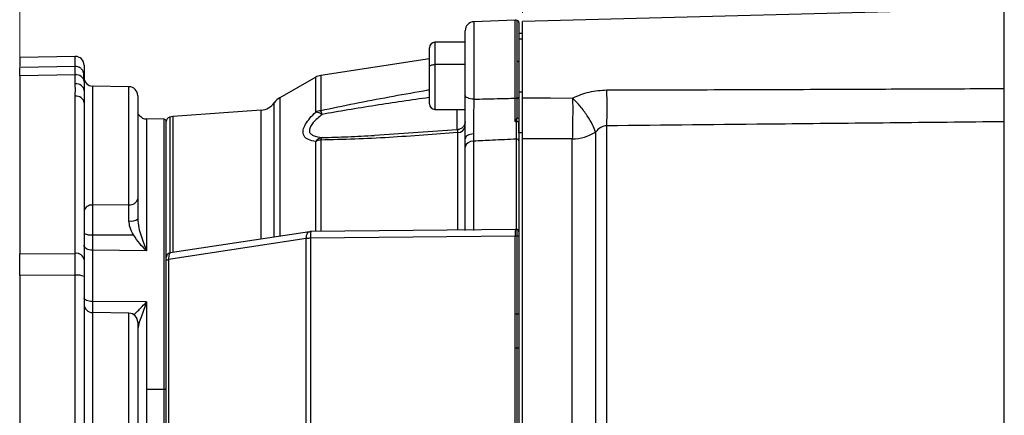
# Model space of a CAD drawing. Header units: inches. Extents: x 0.6 to 16.3, y 0.2 to 11.5.
# Tile 12 of 18: x 7.8 to 12.4, y 7.1 to 9. Entities that reach past the tile are written whole.
import ezdxf

# ---------------------------------------------------------------- set-up
doc = ezdxf.new("R2010")
doc.units = ezdxf.units.IN
doc.header["$MEASUREMENT"] = 0
doc.linetypes.add('CENTERX2', pattern=[0.8, 0.5, -0.1, 0.1, -0.1])
doc.styles.add('SLDTEXTSTYLE0', font='TXT', dxfattribs={"width": 0.75})
doc.dimstyles.new('SLDDIMSTYLE0', dxfattribs={"dimtxt": 0.137795, "dimasz": 0.14, "dimexe": 0, "dimexo": 0.0625, "dimgap": 0.034449, "dimtad": 0, "dimdec": 1, "dimlfac": 1.5, "dimrnd": 1e-09, "dimzin": 12, "dimdsep": 46, "dimtxsty": 'SLDTEXTSTYLE0', "dimblk1": 'CLOSED', "dimblk2": 'CLOSED', "dimsah": 1, "dimcen": 0.09, "dimadec": 0, "dimazin": 3, "dimtfac": 1, "dimtdec": 1, "dimtofl": 0, "dimtmove": 0, "dimatfit": 3, "dimldrblk": 'CLOSED', "dimfxl": 0, "dimfrac": 2, "dimtolj": 1, "dimtzin": 12, "dimarcsym": 0})
doc.dimstyles.new('SLDDIMSTYLE2', dxfattribs={"dimtxt": 0.137795, "dimasz": 0.14, "dimexe": 0, "dimexo": 0.0625, "dimgap": 0.034449, "dimtad": 0, "dimdec": 1, "dimlfac": 1.5, "dimrnd": 1e-09, "dimzin": 12, "dimdsep": 46, "dimtxsty": 'SLDTEXTSTYLE0', "dimblk1": 'CLOSED', "dimblk2": 'CLOSED', "dimsah": 1, "dimcen": 0.09, "dimadec": 0, "dimazin": 3, "dimtfac": 1, "dimtdec": 1, "dimtofl": 0, "dimtmove": 0, "dimatfit": 3, "dimldrblk": 'CLOSED', "dimfxl": 0, "dimfrac": 2, "dimtolj": 1, "dimtzin": 12, "dimarcsym": 0})

# ---------------------------------------------------------------- blocks, each defined once
blk = doc.blocks.new('_Closed')
at = {"color": 0, "linetype": 'ByBlock', "lineweight": -2}
for p, q in [((-1, 0.166667), (0, 0)), ((-1, 0.166667), (-1, -0.166667)), ((0, 0), (-1, -0.166667)), ((0, 0), (-1, 0))]:
    blk.add_line(p, q, dxfattribs=at)
blk = doc.blocks.new('_D_4')
at = {"color": 7, "linetype": 'Continuous', "lineweight": 0}
for p, q in [((14.134, 10.7952), (14.092, 10.7952)), ((14.092, 10.7952), (14.092, 10.5764)), ((14.4395, 10.7952), (14.4815, 10.7952)), ((14.4815, 10.7952), (14.4815, 10.5764)), ((12.3531, 10.161), (12.3531, 10.6361)), ((15.8402, 7.8275), (15.8402, 10.6361)), ((12.3531, 10.5967), (13.9712, 10.5967)), ((14.092, 10.5764), (14.134, 10.5764)), ((14.4815, 10.5764), (14.4395, 10.5764)), ((15.8402, 10.5967), (14.6023, 10.5967))]:
    blk.add_line(p, q, dxfattribs=at)
at = {"color": 7, "linetype": 'Continuous', "lineweight": 18, "xscale": 0.14, "yscale": 0.14}
for p, rotation in [((12.3531, 10.5967), 180.0000000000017), ((15.8402, 10.5967), 1.730221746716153e-12)]:
    blk.add_blockref('_Closed', p, dxfattribs=dict(at, rotation=rotation))
at = {"color": 7, "linetype": 'Continuous', "lineweight": 18, "char_height": 0.1378, "attachment_point": 1, "style": 'SLDTEXTSTYLE0'}
for s, insert in [('133', (14.134, 10.7541)), ('5.2', (14.1595, 10.5479))]:
    blk.add_mtext(s, dxfattribs=dict(at, insert=insert))
blk = doc.blocks.new('_D_5')
at = {"color": 7, "linetype": 'Continuous', "lineweight": 0}
for p, q in [((9.9424, 10.7952), (9.9005, 10.7952)), ((9.9005, 10.7952), (9.9005, 10.5764)), ((10.2479, 10.7952), (10.2899, 10.7952)), ((10.2899, 10.7952), (10.2899, 10.5764)), ((7.7641, 6.9089), (7.7641, 10.6361)), ((12.3531, 5.643), (12.3531, 10.6361)), ((7.7641, 10.5967), (9.7796, 10.5967)), ((9.9005, 10.5764), (9.9424, 10.5764)), ((10.2899, 10.5764), (10.2479, 10.5764)), ((12.3531, 10.5967), (10.4107, 10.5967))]:
    blk.add_line(p, q, dxfattribs=at)
at = {"color": 7, "linetype": 'Continuous', "lineweight": 18, "xscale": 0.14, "yscale": 0.14, "rotation": 180.0000000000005}
blk.add_blockref('_Closed', (7.7641, 10.5967, -2.001), dxfattribs=at)
at = {"color": 7, "linetype": 'Continuous', "lineweight": 18, "xscale": 0.14, "yscale": 0.14}
blk.add_blockref('_Closed', (12.3531, 10.5967, -2.001), dxfattribs=at)
at = {"color": 7, "linetype": 'Continuous', "lineweight": 18, "char_height": 0.1378, "attachment_point": 1, "style": 'SLDTEXTSTYLE0'}
for s, insert in [('175', (9.9424, 10.7541)), ('6.9', (9.9679, 10.5479))]:
    blk.add_mtext(s, dxfattribs=dict(at, insert=insert))
blk = doc.blocks.new('_D_6')
at = {"color": 7, "linetype": 'Continuous', "lineweight": 0}
for p, q in [((13.0769, 9.9694), (13.0349, 9.9694)), ((13.0349, 9.9694), (13.0349, 9.7507)), ((13.2805, 9.9694), (13.3225, 9.9694)), ((13.3225, 9.9694), (13.3225, 9.7507)), ((12.3531, 9.0793), (12.3531, 9.8103)), ((13.9595, 8.5478), (13.9595, 9.8103)), ((12.3531, 9.771), (12.9141, 9.771)), ((13.0349, 9.7507), (13.0769, 9.7507)), ((13.3225, 9.7507), (13.2805, 9.7507)), ((13.9595, 9.771), (13.4433, 9.771))]:
    blk.add_line(p, q, dxfattribs=at)
at = {"color": 7, "linetype": 'Continuous', "lineweight": 18, "xscale": 0.14, "yscale": 0.14, "rotation": 180.0000000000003}
blk.add_blockref('_Closed', (12.3531, 9.771, -2.001), dxfattribs=at)
at = {"color": 7, "linetype": 'Continuous', "lineweight": 18, "xscale": 0.14, "yscale": 0.14}
blk.add_blockref('_Closed', (13.9595, 9.771, -2.001), dxfattribs=at)
at = {"color": 7, "linetype": 'Continuous', "lineweight": 18, "char_height": 0.1378, "attachment_point": 1, "style": 'SLDTEXTSTYLE0'}
for s, insert in [('61', (13.0769, 9.9283)), ('2.4', (13.0515, 9.7221))]:
    blk.add_mtext(s, dxfattribs=dict(at, insert=insert))
blk = doc.blocks.new('_D_7')
at = {"color": 7, "linetype": 'Continuous', "lineweight": 0}
for p, q in [((10.9358, 9.9694), (10.8938, 9.9694)), ((10.8938, 9.9694), (10.8938, 9.7507)), ((11.1394, 9.9694), (11.1814, 9.9694)), ((11.1814, 9.9694), (11.1814, 9.7507)), ((10.1074, 9.0204), (10.1074, 9.8103)), ((12.3531, 9.0793), (12.3531, 9.8103)), ((10.1074, 9.771), (10.7729, 9.771)), ((10.8938, 9.7507), (10.9358, 9.7507)), ((11.1814, 9.7507), (11.1394, 9.7507)), ((12.3531, 9.771), (11.3022, 9.771))]:
    blk.add_line(p, q, dxfattribs=at)
at = {"color": 7, "linetype": 'Continuous', "lineweight": 18, "xscale": 0.14, "yscale": 0.14, "rotation": 180.0000000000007}
blk.add_blockref('_Closed', (10.1074, 9.771, -2.001), dxfattribs=at)
at = {"color": 7, "linetype": 'Continuous', "lineweight": 18, "xscale": 0.14, "yscale": 0.14}
blk.add_blockref('_Closed', (12.3531, 9.771, -2.001), dxfattribs=at)
at = {"color": 7, "linetype": 'Continuous', "lineweight": 18, "char_height": 0.1378, "attachment_point": 1, "style": 'SLDTEXTSTYLE0'}
for s, insert in [('86', (10.9358, 9.9283)), ('3.4', (10.9103, 9.7221))]:
    blk.add_mtext(s, dxfattribs=dict(at, insert=insert))

msp = doc.modelspace()

# ---------------------------------------------------------------- linework, layer by layer
at = {"color": 7, "linetype": 'CENTERX2', "lineweight": 18}
msp.add_line((12.3531, 3.4961), (12.3531, 10.1216), dxfattribs=at)
at = {"color": 7, "linetype": 'Continuous', "lineweight": 25}
for p, q in [((12.3531, 9.0399), (10.1074, 8.981)), ((12.3531, 8.6683), (12.3531, 9.0399)), ((10.074, 8.9862), (9.8807, 8.9794)), ((10.0908, 8.9754), (10.0908, 8.7915)), ((10.1074, 8.6252), (10.1074, 8.981)), ((9.8405, 8.6366), (9.8405, 8.9378)), ((10.1074, 8.9253), (10.0908, 8.9253)), ((9.6741, 8.7711), (9.6741, 8.8583)), ((9.8405, 8.8836), (9.6995, 8.8836)), ((10.1074, 8.8987), (10.0908, 8.8987)), ((8.0234, 8.8176), (7.7641, 8.813)), ((7.7641, 8.813), (7.7641, 8.7739)), ((8.0248, 8.7708), (7.7641, 8.766)), ((8.0641, 8.7776), (8.0641, 8.702)), ((9.6741, 8.8061), (9.1669, 8.7292)), ((9.6741, 8.5963), (9.6741, 8.7711)), ((10.082, 8.6233), (10.082, 8.7942)), ((10.0908, 8.7915), (10.0908, 8.6274)), ((8.0234, 8.7318), (7.7641, 8.727)), ((7.7641, 8.727), (7.7641, 7.8974)), ((8.0234, 8.6895), (8.0234, 8.7318)), ((9.1436, 8.7211), (8.9767, 8.6251)), ((8.0641, 8.7011), (8.0641, 8.6589)), ((8.2732, 8.6764), (8.1034, 8.6794)), ((8.0234, 7.8997), (8.0234, 8.632)), ((8.0641, 8.6589), (8.0641, 8.6014)), ((8.3141, 8.6348), (8.3141, 8.1542)), ((10.0908, 8.6524), (10.1074, 8.6524)), ((8.0641, 8.6014), (8.0641, 7.8691)), ((8.8897, 8.5678), (8.4776, 8.5371)), ((9.6995, 8.5709), (9.8405, 8.5709)), ((8.4372, 8.5248), (8.355, 8.5262)), ((8.4474, 7.8818), (8.4474, 8.5145)), ((10.0726, 8.514), (10.082, 8.5295)), ((10.0798, 8.5157), (10.0726, 8.514)), ((10.0798, 8.5157), (10.082, 8.5295)), ((10.0908, 8.4621), (10.0908, 8.507)), ((10.1074, 8.4621), (10.1074, 8.5142)), ((10.5009, 6.4072), (10.5009, 8.4945)), ((12.3531, 7.0313), (12.3531, 8.5132)), ((9.8037, 8.476), (9.4171, 8.4494)), ((9.879, 8.4567), (9.8786, 8.4228)), ((10.1074, 8.4621), (10.0908, 8.4621)), ((10.0908, 8.4621), (10.0908, 8.0005)), ((10.1074, 8.4339), (10.1074, 8.4621)), ((10.4477, 8.4652), (10.4477, 6.4332)), ((9.8403, 8.395), (9.8405, 8.4342)), ((9.8786, 8.4228), (9.8786, 8.0066)), ((10.0796, 8.0108), (10.0796, 8.4323)), ((10.1074, 6.4431), (10.1074, 8.4339)), ((10.3397, 6.4463), (10.3397, 8.4338)), ((9.8403, 8.0059), (9.8403, 8.395)), ((8.2732, 8.1263), (8.1034, 8.1243)), ((8.1034, 8.1243), (8.1034, 7.9863)), ((8.2732, 8.0512), (8.2732, 8.1263)), ((8.3141, 8.1542), (8.3141, 8.0607)), ((8.1034, 7.9863), (8.1034, 7.9139)), ((8.1034, 7.9863), (8.2947, 7.9858)), ((9.1147, 8.0006), (8.4651, 7.9017)), ((10.075, 8.0113), (9.1205, 8.0011)), ((10.0907, 8.0009), (10.0908, 8.0054)), ((10.0908, 8.0005), (10.0908, 7.9776)), ((9.0998, 7.9687), (8.4577, 7.871)), ((9.0998, 7.0833), (9.0998, 7.9687)), ((10.0738, 7.9804), (9.1192, 7.9702)), ((9.1192, 7.9702), (9.1192, 7.0848)), ((10.0738, 7.617), (10.0738, 7.9804)), ((10.082, 7.6168), (10.082, 7.9803)), ((10.0908, 7.9776), (10.0908, 7.6142)), ((7.7641, 7.8974), (8.0234, 7.8997)), ((8.1034, 7.9139), (8.1034, 7.6751)), ((8.355, 7.9113), (8.1034, 7.9139)), ((8.4474, 6.9809), (8.4474, 7.8663)), ((8.4577, 7.871), (8.4577, 6.9855)), ((8.0234, 7.7981), (7.7641, 7.7958)), ((7.7641, 7.7958), (7.7641, 6.9839)), ((8.0234, 6.9829), (8.0234, 7.7981)), ((8.0641, 7.7919), (8.0641, 6.9766)), ((8.355, 7.6732), (8.1034, 7.6751)), ((8.355, 7.6732), (8.355, 7.2652)), ((8.2732, 7.6208), (8.1034, 7.6238)), ((8.3141, 7.5792), (8.3141, 7.0877)), ((10.082, 7.4583), (10.082, 7.6168)), ((10.0908, 7.6142), (10.0908, 7.4556)), ((10.0738, 7.095), (10.0738, 7.4584)), ((10.082, 7.0949), (10.082, 7.4583)), ((10.0908, 7.4556), (10.0908, 7.0922)), ((8.355, 7.2652), (8.355, 6.838)), ((8.4372, 7.2649), (8.355, 7.2652))]:
    msp.add_line(p, q, dxfattribs=at)
at = {"color": 8, "linetype": 'Continuous', "lineweight": 25}
for p, q in [((9.8807, 8.9794), (9.8807, 8.6187)), ((10.074, 8.6231), (10.074, 8.9862)), ((10.082, 8.7942), (10.082, 8.9857)), ((9.6995, 8.8836), (9.6995, 8.7796)), ((8.0234, 8.7708), (8.0234, 8.8176)), ((9.6995, 8.7796), (9.6995, 8.5709)), ((9.8405, 8.7796), (9.6995, 8.7796)), ((9.1436, 8.5585), (9.1436, 8.7211)), ((9.1669, 8.7292), (9.1669, 8.5658)), ((8.1034, 8.6794), (8.1034, 8.1243)), ((8.2732, 8.1263), (8.2732, 8.6764)), ((8.9508, 7.9757), (8.9508, 8.6019)), ((8.9767, 8.6251), (8.9767, 7.9796)), ((8.4776, 8.5371), (8.4776, 7.9036)), ((8.8897, 7.9664), (8.8897, 8.5678)), ((9.8026, 8.4744), (9.8026, 8.5709)), ((8.355, 8.5262), (8.355, 7.9113)), ((8.4372, 7.2649), (8.4372, 8.5248)), ((8.4631, 8.5347), (8.4631, 7.8997)), ((9.8065, 8.0084), (9.8065, 8.4625)), ((9.1436, 8.0013), (9.1436, 8.4212)), ((9.1669, 8.4279), (9.1669, 8.0016)), ((10.082, 7.9803), (10.082, 8.0108)), ((8.1034, 7.6751), (8.1034, 7.6238)), ((8.1034, 7.6238), (8.1034, 7.0439)), ((8.2732, 7.0468), (8.2732, 7.6208)), ((8.4372, 5.5378), (8.4372, 7.2649))]:
    msp.add_line(p, q, dxfattribs=at)
at = {"color": 7, "linetype": 'Continuous', "lineweight": 25, "flags": 128}
for points in [[(9.6741, 8.7711), (9.6746, 8.7727), (9.6761, 8.7743), (9.6784, 8.7758), (9.6816, 8.7771), (9.6854, 8.7781), (9.6898, 8.7789), (9.6945, 8.7794), (9.6995, 8.7796)], [(9.8807, 8.6187), (9.8728, 8.6192), (9.8652, 8.6202), (9.8582, 8.6219), (9.8522, 8.6242), (9.8472, 8.6269), (9.8435, 8.6299), (9.8412, 8.6332), (9.8405, 8.6366)], [(10.082, 8.6233), (10.0838, 8.6234), (10.0854, 8.6237), (10.087, 8.6242), (10.0883, 8.6247), (10.0893, 8.6253), (10.0901, 8.6259), (10.0906, 8.6267), (10.0908, 8.6274)], [(10.1074, 8.6252), (10.2383, 8.6245), (10.3411, 8.624)], [(10.0798, 8.5157), (10.0819, 8.5157), (10.084, 8.5155), (10.0859, 8.5152), (10.0875, 8.5148), (10.0889, 8.5143), (10.0899, 8.5137), (10.0906, 8.513), (10.0908, 8.5123)], [(9.879, 8.4567), (9.8713, 8.456), (9.864, 8.4545), (9.8574, 8.4524), (9.8516, 8.4496), (9.8469, 8.4462), (9.8434, 8.4425), (9.8412, 8.4384), (9.8405, 8.4342)], [(10.3397, 8.4338), (10.2096, 8.4339), (10.1074, 8.4339)], [(8.1034, 7.9139), (8.0957, 7.9145), (8.0883, 7.9158), (8.0815, 7.918), (8.0756, 7.921), (8.0707, 7.9245), (8.0671, 7.9286), (8.0649, 7.9329), (8.0641, 7.9375)], [(8.4474, 7.8663), (8.4476, 7.867), (8.4481, 7.8677), (8.449, 7.8684), (8.4502, 7.869), (8.4517, 7.8696), (8.4534, 7.8701), (8.4555, 7.8706), (8.4577, 7.871)], [(8.1034, 7.6751), (8.0957, 7.6755), (8.0883, 7.6765), (8.0815, 7.6781), (8.0756, 7.6802), (8.0707, 7.6828), (8.0671, 7.6858), (8.0649, 7.689), (8.0641, 7.6923)]]:
    msp.add_lwpolyline(points, dxfattribs=at)
at = {"color": 8, "linetype": 'Continuous', "lineweight": 25, "flags": 128}
for points in [[(9.0998, 7.9687), (9.1002, 7.9764), (9.1014, 7.9834), (9.1034, 7.9895), (9.106, 7.9945), (9.1092, 7.9981), (9.1129, 8.0002), (9.1147, 8.0006)], [(10.0908, 8.0054), (10.0905, 8.0065), (10.0899, 8.0075), (10.0888, 8.0085), (10.0874, 8.0093), (10.0857, 8.01), (10.0838, 8.0105), (10.0827, 8.0106)], [(8.4479, 7.8842), (8.4477, 7.8838), (8.4474, 7.8818)]]:
    msp.add_lwpolyline(points, dxfattribs=at)
at = {"color": 7, "linetype": 'Continuous', "lineweight": 25}
for centre, radius, start, end in [((9.8821, 8.9378), 0.0417, 92, 180), ((10.0755, 8.9445), 0.0417, 81.0288, 92), ((10.0804, 8.9754), 0.0104, 0, 81.0288), ((9.6995, 8.8583), 0.0253, 90, 180), ((8.0241, 8.7776), 0.04, 0, 91), ((10.0837, 8.784), 0.0103, 46.5542, 99.7443), ((8.0281, 8.6956), 0.0365, 8.709, 97.3469), ((8.025, 8.7292), 0.0391, 0.0165, 24.4301), ((8.1041, 8.7194), 0.04, 180, 269), ((9.1769, 8.6633), 0.0667, 98.6206, 119.8916), ((8.0281, 8.6534), 0.0365, 8.709, 97.3469), ((8.2724, 8.6348), 0.0417, 360, 89), ((8.0281, 8.5959), 0.0365, 8.709, 97.3469), ((6.0107, 8.5782), 4.491, 358.9329, 1.0605), ((8.8835, 8.6509), 0.0833, 274.2704, 323.9524), ((9.0182, 8.5529), 0.0833, 119.8916, 143.9524), ((9.6995, 8.5963), 0.0253, 180, 270), ((10.0755, 8.7259), 0.1028, 269.1874, 273.6214), ((8.3558, 8.5679), 0.0417, 218.1406, 269), ((8.4838, 8.454), 0.0833, 94.2704, 104.4005), ((9.1764, 8.495), 0.0715, 97.7079, 117.3358), ((9.1373, 8.4959), 0.0629, 55.0154, 84.2367), ((9.021, 8.5038), 0.1584, 15.9613, 23.0157), ((8.437, 8.5144), 0.0104, 0, 89), ((8.4683, 8.5145), 0.0208, 104.4005, 180), ((9.8055, 8.4977), 0.0352, 271.6519, 354.034), ((10.0824, 8.4999), 0.0132, 50.638, 102.0848), ((10.0839, 8.515), 0.0145, 61.653, 97.463), ((10.3396, 8.6353), 0.2015, 270.0167, 302.4251), ((9.1834, 8.39), 0.0506, 101.4801, 141.874), ((9.1761, 8.3519), 0.0766, 96.9533, 115.1106), ((9.1887, 8.4234), 0.0223, 133.4614, 168.2885), ((9.8769, 8.3847), 0.0381, 87.4701, 164.3883), ((10.0813, 8.4228), 0.00961, 10.3021, 100.4345), ((8.0983, 8.0895), 0.0352, 81.733, 166.7288), ((8.2784, 8.1626), 0.0366, 261.733, 346.7288), ((8.2827, 8.1031), 0.0528, 259.5658, 306.4915), ((8.0939, 8.0534), 0.0678, 243.8934, 278.0167), ((9.121, 7.9594), 0.0417, 90.6128, 98.6566), ((10.0755, 7.9696), 0.0417, 81.0288, 90.6128), ((10.0804, 8.0005), 0.0104, 0, 81.0288), ((9.1202, 7.8293), 0.1409, 90.4002, 98.3208), ((10.0755, 7.8206), 0.1598, 87.671, 90.6178), ((10.0837, 7.9702), 0.0103, 46.5542, 99.7443), ((8.0281, 7.8636), 0.0365, 8.709, 97.3469), ((8.0335, 7.7281), 0.0708, 64.3543, 98.1666), ((8.1041, 7.6638), 0.04, 180, 269), ((8.2724, 7.5792), 0.0417, 0, 89), ((10.0755, 7.4571), 0.1598, 87.671, 90.6178), ((10.0837, 7.6067), 0.0103, 46.5542, 99.7443), ((10.0755, 7.2986), 0.1598, 87.671, 90.6178), ((10.0837, 7.4482), 0.0103, 46.5542, 99.7443), ((8.4397, 7.2474), 0.0177, 63.8934, 98.0167)]:
    msp.add_arc(centre, radius, start, end, dxfattribs=at)
at = {"color": 8, "linetype": 'Continuous', "lineweight": 25}
for centre in [(9.2572, 7.98), (10.2117, 7.9902)]:
    msp.add_arc(centre, 0.1383, 171.2207, 184.0532, dxfattribs=at)
at = {"color": 7, "linetype": 'Continuous', "lineweight": 25}
for points, knots in [([(8.0234, 8.7318), (8.0234, 8.7389), (8.0233, 8.753), (8.0233, 8.7658), (8.0233, 8.7721), (8.0234, 8.7698), (8.0234, 8.7687)], [0, 0, 0, 0, 0.250001, 0.5, 0.749999, 1, 1, 1, 1]), ([(8.0641, 8.7011), (8.0639, 8.7122), (8.0636, 8.7323), (8.0626, 8.7438), (8.0576, 8.7528), (8.0547, 8.7567), (8.0507, 8.7606), (8.046, 8.7642), (8.0407, 8.7672), (8.0331, 8.7701), (8.0273, 8.7705), (8.0234, 8.7708)], [0, 0, 0, 0, 0.35508, 0.641659, 0.693727, 0.738444, 0.779622, 0.820729, 0.863628, 0.908549, 1, 1, 1, 1]), ([(7.7641, 8.727), (7.7641, 8.7347), (7.7641, 8.7502), (7.7641, 8.7643), (7.7641, 8.7635), (7.7641, 8.7631)], [0, 0, 0, 0, 0.33997, 0.687735, 1, 1, 1, 1]), ([(8.0234, 8.632), (8.0234, 8.6428), (8.0235, 8.6619), (8.0234, 8.6811), (8.0234, 8.6895)], [0, 0, 0, 0, 0.56, 1, 1, 1, 1]), ([(9.8405, 8.4342), (9.8405, 8.4517), (9.8405, 8.4867), (9.8405, 8.5422), (9.8405, 8.5932), (9.8405, 8.6222), (9.8405, 8.6366)], [0, 0, 0, 0, 0.279607, 0.559347, 0.779557, 1, 1, 1, 1]), ([(10.0908, 8.6274), (10.0908, 8.6092), (10.0908, 8.5768), (10.0908, 8.5428), (10.0908, 8.5278)], [0, 0, 0, 0, 0.560995, 1, 1, 1, 1]), ([(10.3411, 8.624), (10.3665, 8.6348), (10.4172, 8.6564), (10.473, 8.6597), (10.5009, 8.6613)], [0, 0, 0, 0, 0.499962, 1, 1, 1, 1]), ([(10.5009, 8.6613), (10.6673, 8.6618), (11.005, 8.6629), (11.4811, 8.6646), (11.9321, 8.6664), (12.2117, 8.6677), (12.3531, 8.6683)], [0, 0, 0, 0, 0.269439, 0.547092, 0.771011, 1, 1, 1, 1]), ([(12.3531, 8.5132), (12.3531, 8.5235), (12.3531, 8.5442), (12.3531, 8.5834), (12.3531, 8.6256), (12.3531, 8.6541), (12.3531, 8.6683)], [0, 0, 0, 0, 0.250602, 0.4998, 0.749585, 1, 1, 1, 1]), ([(9.8807, 8.6187), (9.8805, 8.6055), (9.88, 8.5791), (9.8795, 8.5362), (9.8791, 8.494), (9.879, 8.4691), (9.879, 8.4567)], [0, 0, 0, 0, 0.250544, 0.500204, 0.750194, 1, 1, 1, 1]), ([(9.8807, 8.6187), (9.9168, 8.6195), (9.9812, 8.6209), (10.0457, 8.6224), (10.074, 8.6231)], [0, 0, 0, 0, 0.56, 1, 1, 1, 1]), ([(10.0726, 8.514), (10.0728, 8.5325), (10.0731, 8.5696), (10.0737, 8.6052), (10.074, 8.6231)], [0, 0, 0, 0, 0.499858, 1, 1, 1, 1]), ([(10.082, 8.5295), (10.082, 8.5455), (10.082, 8.5776), (10.082, 8.608), (10.082, 8.6233)], [0, 0, 0, 0, 0.498458, 1, 1, 1, 1]), ([(10.1074, 8.4339), (10.1074, 8.4467), (10.1074, 8.4723), (10.1074, 8.5222), (10.1074, 8.5753), (10.1074, 8.6085), (10.1074, 8.6252)], [0, 0, 0, 0, 0.249637, 0.499338, 0.749095, 1, 1, 1, 1]), ([(10.3411, 8.624), (10.3413, 8.6079), (10.3415, 8.5749), (10.3413, 8.5217), (10.3407, 8.4717), (10.34, 8.4462), (10.3397, 8.4338)], [0, 0, 0, 0, 0.2438214, 0.5, 0.7561786, 1, 1, 1, 1]), ([(10.4477, 8.4652), (10.4439, 8.476), (10.4363, 8.4983), (10.4108, 8.5409), (10.378, 8.5852), (10.3532, 8.6113), (10.3411, 8.624)], [0, 0, 0, 0, 0.243136, 0.5, 0.756864, 1, 1, 1, 1]), ([(8.3229, 8.5421), (8.3228, 8.5423), (8.3211, 8.5457), (8.319, 8.5466), (8.3169, 8.5474)], [0, 0, 0, 0, 0.0488761, 1, 1, 1, 1]), ([(9.1436, 8.4212), (9.1319, 8.4236), (9.1085, 8.4282), (9.0862, 8.4458), (9.0823, 8.4718), (9.095, 8.5012), (9.1157, 8.5299), (9.1343, 8.5489), (9.1436, 8.5585)], [0, 0, 0, 0, 0.187215, 0.372493, 0.559063, 0.706025, 0.852735, 1, 1, 1, 1]), ([(9.1734, 8.5474), (9.1585, 8.5349), (9.1362, 8.5162), (9.1179, 8.4904), (9.1125, 8.4723), (9.1178, 8.458), (9.136, 8.4448), (9.1584, 8.4417), (9.1734, 8.4396)], [0, 0, 0, 0, 0.248957, 0.374074, 0.49911, 0.624489, 0.749096, 1, 1, 1, 1]), ([(9.8405, 8.5136), (9.8404, 8.5118), (9.8402, 8.5084), (9.8383, 8.5018), (9.835, 8.495), (9.8302, 8.4885), (9.8244, 8.4832), (9.8158, 8.478), (9.8085, 8.4767), (9.8037, 8.4758)], [0, 0, 0, 0, 0.157895, 0.304357, 0.435947, 0.555552, 0.670376, 0.783369, 1, 1, 1, 1]), ([(10.0796, 8.5128), (10.0783, 8.513), (10.076, 8.5134), (10.0736, 8.5138), (10.0726, 8.514)], [0, 0, 0, 0, 0.56, 1, 1, 1, 1]), ([(10.0796, 8.5128), (10.0797, 8.5133), (10.0797, 8.5143), (10.0798, 8.5153), (10.0798, 8.5157)], [0, 0, 0, 0, 0.5599999, 1, 1, 1, 1]), ([(10.0796, 8.4323), (10.0796, 8.4439), (10.0796, 8.4671), (10.0796, 8.4975), (10.0796, 8.5128)], [0, 0, 0, 0, 0.498518, 1, 1, 1, 1]), ([(10.0908, 8.5278), (10.0908, 8.5249), (10.0908, 8.5196), (10.0908, 8.5146), (10.0908, 8.5123)], [0, 0, 0, 0, 0.559885, 1, 1, 1, 1]), ([(10.0908, 8.5123), (10.0908, 8.5119), (10.0908, 8.5112), (10.0908, 8.5104), (10.0908, 8.5101)], [0, 0, 0, 0, 0.56, 1, 1, 1, 1]), ([(10.0908, 8.5101), (10.0908, 8.492), (10.0908, 8.4597), (10.0908, 8.4353), (10.0908, 8.4246)], [0, 0, 0, 0, 0.5609756, 1, 1, 1, 1]), ([(10.5009, 8.4945), (10.496, 8.4941), (10.4859, 8.4933), (10.4666, 8.4845), (10.4553, 8.473), (10.4477, 8.4652)], [0, 0, 0, 0, 0.235788, 0.480518, 1, 1, 1, 1]), ([(12.3531, 8.5132), (12.1756, 8.5114), (11.8242, 8.5078), (11.2068, 8.5015), (10.7669, 8.4972), (10.5009, 8.4945)], [0, 0, 0, 0, 0.287503, 0.56917, 1, 1, 1, 1]), ([(9.8065, 8.4625), (9.7529, 8.4583), (9.6458, 8.45), (9.4855, 8.4399), (9.3255, 8.4316), (9.2197, 8.4291), (9.1669, 8.4279)], [0, 0, 0, 0, 0.25002, 0.500044, 0.750018, 1, 1, 1, 1]), ([(9.8065, 8.4625), (9.8063, 8.4651), (9.8059, 8.4703), (9.8049, 8.4747), (9.8038, 8.4764), (9.803, 8.4751), (9.8026, 8.4744)], [0, 0, 0, 0, 0.249872, 0.49826, 0.749051, 1, 1, 1, 1]), ([(10.0796, 8.4323), (10.0421, 8.4305), (9.9751, 8.4273), (9.9081, 8.4241), (9.8786, 8.4228)], [0, 0, 0, 0, 0.56, 1, 1, 1, 1]), ([(8.2947, 7.9858), (8.2884, 7.9971), (8.277, 8.0178), (8.2744, 8.0408), (8.2732, 8.0512)], [0, 0, 0, 0, 0.549848, 1, 1, 1, 1]), ([(8.3141, 8.0607), (8.3154, 8.0467), (8.318, 8.0187), (8.3332, 7.968), (8.3463, 7.934), (8.355, 7.9113)], [0, 0, 0, 0, 0.249903, 0.500154, 1, 1, 1, 1]), ([(8.355, 7.9113), (8.3442, 7.9223), (8.3225, 7.9442), (8.3039, 7.9719), (8.2947, 7.9858)], [0, 0, 0, 0, 0.499329, 1, 1, 1, 1]), ([(7.7641, 7.7958), (7.7641, 7.8176), (7.7641, 7.8567), (7.7641, 7.8849), (7.7641, 7.8974)], [0, 0, 0, 0, 0.559999, 1, 1, 1, 1]), ([(8.4651, 7.9017), (8.4628, 7.9011), (8.4592, 7.9002), (8.4549, 7.8972), (8.451, 7.8933), (8.4481, 7.8877), (8.4474, 7.8823), (8.4474, 7.8803), (8.4474, 7.8799)], [0, 0, 0, 0, 0.222303, 0.347613, 0.48155, 0.742267, 0.953623, 1, 1, 1, 1]), ([(8.0641, 7.8691), (8.0641, 7.8567), (8.0641, 7.8346), (8.0641, 7.8049), (8.0641, 7.7919)], [0, 0, 0, 0, 0.559999, 1, 1, 1, 1]), ([(8.4474, 7.8663), (8.4474, 7.8681), (8.4474, 7.872), (8.4474, 7.8765), (8.4474, 7.8794), (8.4474, 7.8798), (8.4474, 7.8799)], [0, 0, 0, 0, 0.279029, 0.58716, 0.919024, 1, 1, 1, 1]), ([(8.355, 7.6732), (8.3463, 7.6493), (8.3332, 7.6135), (8.318, 7.5698), (8.3154, 7.5516), (8.3141, 7.5426)], [0, 0, 0, 0, 0.4998447, 0.7500968, 1, 1, 1, 1]), ([(10.0738, 7.4584), (10.0738, 7.488), (10.0738, 7.5409), (10.0738, 7.5937), (10.0738, 7.617)], [0, 0, 0, 0, 0.56, 1, 1, 1, 1])]:
    msp.add_open_spline(points, degree=3, knots=knots, dxfattribs=at)
at = {"color": 8, "linetype": 'Continuous', "lineweight": 25}
for points, knots in [([(9.1669, 8.5658), (9.2197, 8.577), (9.3255, 8.5994), (9.4855, 8.6293), (9.6017, 8.6503), (9.6647, 8.6609), (9.6741, 8.6625)], [0, 0, 0, 0, 0.314845, 0.62967, 0.944553, 1, 1, 1, 1]), ([(9.6741, 8.6263), (9.6737, 8.6263), (9.6314, 8.6204), (9.5472, 8.6082), (9.4205, 8.589), (9.2957, 8.5691), (9.2131, 8.5545), (9.1734, 8.5474)], [0, 0, 0, 0, 0.002691, 0.252332, 0.503018, 0.760551, 1, 1, 1, 1]), ([(9.1734, 8.4396), (9.2134, 8.4408), (9.2947, 8.4432), (9.3765, 8.4473), (9.4179, 8.4494)], [0, 0, 0, 0, 0.492485, 1, 1, 1, 1]), ([(8.4652, 7.9013), (8.4649, 7.9014), (8.4639, 7.9018), (8.4624, 7.8998), (8.4607, 7.8964), (8.4594, 7.8914), (8.4581, 7.8835), (8.4578, 7.8759), (8.4577, 7.871)], [0, 0, 0, 0, 0.060456, 0.232735, 0.386909, 0.551729, 0.708144, 1, 1, 1, 1]), ([(8.2958, 7.6127), (8.2981, 7.6151), (8.3051, 7.6222), (8.3185, 7.6355), (8.336, 7.653), (8.3484, 7.6662), (8.355, 7.6732)], [0, 0, 0, 0, 0.139065, 0.412766, 0.684964, 1, 1, 1, 1])]:
    msp.add_open_spline(points, degree=3, knots=knots, dxfattribs=at)
at = {"color": 7, "linetype": 'Continuous', "lineweight": 25}
msp.add_open_spline([(8.0234, 7.7981), (8.0234, 7.8177), (8.0233, 7.8567), (8.0234, 7.8854), (8.0234, 7.8997)], degree=3, dxfattribs=at)

# ---------------------------------------------------------------- dimensions: what is measured, and where the dimension line sits
at = {"color": 7, "linetype": 'Continuous', "lineweight": 18}
for base, p1, p2, dimstyle, picture, middle in [((7.7641, 10.5967), (12.3531, 5.6036), (7.7641, 6.8695), 'SLDDIMSTYLE2', '_D_5', (10.0952, 10.5967)), ((12.3531, 10.5967), (15.8402, 7.7881), (12.3531, 10.1216), 'SLDDIMSTYLE0', '_D_4', (14.2867, 10.5967)), ((10.1074, 9.771), (12.3531, 9.0399), (10.1074, 8.981), 'SLDDIMSTYLE0', '_D_7', (11.0376, 9.771))]:
    dim = msp.add_linear_dim(base=base, p1=p1, p2=p2, angle=0, dimstyle=dimstyle, dxfattribs=at)
    dim.commit()
    dim.dimension.update_dxf_attribs({"geometry": picture, "text_midpoint": middle, "dimtype": 160})
dim = msp.add_linear_dim(base=(12.3531, 9.771), p1=(13.9595, 8.5085), p2=(12.3531, 9.0399), dimstyle='SLDDIMSTYLE0', dxfattribs=at)
dim.commit()
dim.dimension.update_dxf_attribs({"geometry": '_D_6', "text_midpoint": (13.1787, 9.771), "dimtype": 160})

doc.saveas('drawing.dxf')
